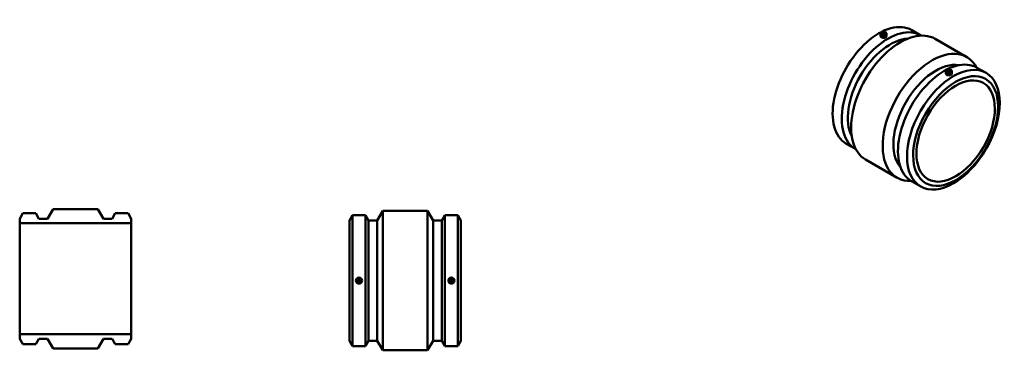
# Model space of a CAD drawing. Header units: inches. Extents: x -16 to 81, y -16 to 85.
# Tile 4 of 4: x -14 to 81, y 53 to 85. Entities that reach past the tile are written whole.
import ezdxf

# ---------------------------------------------------------------- set-up
doc = ezdxf.new("R2010")
doc.units = ezdxf.units.IN
doc.header["$MEASUREMENT"] = 0
doc.layers.add('Visible (ANSI)', color=7, linetype='Continuous', lineweight=50)
doc.layers.add('Visible Narrow (ANSI)', color=7, linetype='Continuous', lineweight=35)

msp = doc.modelspace()

# ---------------------------------------------------------------- linework, layer by layer
at = {"layer": 'Visible (ANSI)'}
for p, q in [((68.869, 83.963), (68.869, 83.744)), ((69.085, 83.963), (69.085, 83.859)), ((69.243, 83.963), (69.243, 83.859)), ((69.459, 83.963), (69.459, 83.744)), ((71.89, 84.312), (72.772, 83.804)), ((74.166, 83.467), (77.221, 81.708)), ((75.191, 80.103), (75.191, 80.322)), ((75.408, 80.322), (75.408, 80.218)), ((75.565, 80.322), (75.565, 80.218)), ((75.782, 80.103), (75.782, 80.322)), ((78.212, 80.671), (79.095, 80.163)), ((65.556, 73.314), (66.439, 72.806)), ((67.43, 71.768), (70.484, 70.009)), ((71.879, 69.673), (72.761, 69.165)), ((-11.215, 66.986), (-11.754, 66.053)), ((-6.895, 66.986), (-11.215, 66.986)), ((-6.356, 66.053), (-6.895, 66.986)), ((20.163, 65.872), (20.702, 66.805)), ((20.702, 53.305), (20.702, 66.805)), ((20.702, 66.805), (25.022, 66.805)), ((25.022, 53.305), (25.022, 66.805)), ((25.561, 65.872), (25.022, 66.805)), ((-14.15, 66.582), (-14.455, 66.053)), ((-14.455, 66.053), (-14.455, 65.604)), ((-12.902, 66.582), (-14.15, 66.582)), ((-12.597, 66.053), (-12.902, 66.582)), ((-11.754, 66.053), (-12.597, 66.053)), ((-5.514, 66.053), (-6.356, 66.053)), ((-5.208, 66.582), (-5.514, 66.053)), ((-3.96, 66.582), (-5.208, 66.582)), ((-3.655, 66.053), (-3.96, 66.582)), ((-3.655, 65.604), (-3.655, 66.053)), ((17.462, 65.872), (17.767, 66.4)), ((17.462, 54.238), (17.462, 65.872)), ((17.767, 53.709), (17.767, 66.4)), ((17.767, 66.4), (19.015, 66.4)), ((19.015, 53.709), (19.015, 66.4)), ((19.32, 65.872), (19.015, 66.4)), ((19.32, 54.238), (19.32, 65.872)), ((19.32, 65.872), (20.163, 65.872)), ((20.163, 54.238), (20.163, 65.872)), ((25.561, 54.238), (25.561, 65.872)), ((25.561, 65.872), (26.403, 65.872)), ((26.403, 65.872), (26.709, 66.4)), ((26.403, 54.238), (26.403, 65.872)), ((26.709, 53.709), (26.709, 66.4)), ((26.709, 66.4), (27.957, 66.4)), ((27.957, 53.709), (27.957, 66.4)), ((28.262, 65.872), (27.957, 66.4)), ((28.262, 54.238), (28.262, 65.872)), ((-14.455, 65.604), (-3.655, 65.604)), ((-14.455, 54.868), (-14.455, 65.604)), ((-3.655, 54.868), (-3.655, 65.604)), ((-3.655, 54.868), (-14.455, 54.868)), ((-14.455, 54.868), (-14.455, 54.419)), ((-14.455, 54.419), (-14.15, 53.891)), ((-12.902, 53.891), (-12.597, 54.419)), ((-12.597, 54.419), (-11.754, 54.419)), ((-11.754, 54.419), (-11.215, 53.486)), ((-6.895, 53.486), (-6.356, 54.419)), ((-6.356, 54.419), (-5.514, 54.419)), ((-5.514, 54.419), (-5.208, 53.891)), ((-3.96, 53.891), (-3.655, 54.419)), ((-3.655, 54.419), (-3.655, 54.868)), ((-14.15, 53.891), (-12.902, 53.891)), ((-11.215, 53.486), (-6.895, 53.486)), ((-5.208, 53.891), (-3.96, 53.891)), ((17.462, 54.238), (17.767, 53.709)), ((17.767, 53.709), (19.015, 53.709)), ((19.32, 54.238), (19.015, 53.709)), ((19.32, 54.238), (20.163, 54.238)), ((20.163, 54.238), (20.702, 53.305)), ((25.561, 54.238), (25.022, 53.305)), ((25.561, 54.238), (26.403, 54.238)), ((26.403, 54.238), (26.709, 53.709)), ((26.709, 53.709), (27.957, 53.709)), ((28.262, 54.238), (27.957, 53.709)), ((20.702, 53.305), (25.022, 53.305))]:
    msp.add_line(p, q, dxfattribs=at)
for centre, radius in [((18.391, 60.055), 0.295), ((18.391, 60.055), 0.197), ((27.333, 60.055), 0.295), ((27.333, 60.055), 0.197)]:
    msp.add_circle(centre, radius, dxfattribs=at)
for centre, major_axis, start_param, end_param in [((68.723, 78.813), (3.167, 5.499), 0, 3.141593), ((69.605, 78.305), (3.167, 5.499), 6.270847, 9.437117), ((70.798, 77.618), (3.368, 5.849), 0, 3.141593), ((69.821, 78.18), (2.903, 5.041), 0.356873, 2.78472), ((73.853, 75.859), (3.368, 5.849), 5.93507, 9.772893), ((74.234, 75.639), (2.903, 5.041), 0.203279, 2.938313), ((75.045, 75.172), (3.167, 5.499), 0, 3.141593)]:
    msp.add_ellipse(centre, major_axis=major_axis, ratio=0.578093, start_param=start_param, end_param=end_param, dxfattribs=at)
for centre, major_axis, ratio in [((69.164, 83.963), (-0.295, 0), 0.575862), ((69.164, 83.963), (-0.197, 0), 0.575862), ((75.928, 74.664), (3.167, 5.499), 0.578093), ((76.144, 74.54), (2.903, 5.041), 0.578093), ((75.487, 80.322), (-0.295, 0), 0.575862), ((75.487, 80.322), (-0.197, 0), 0.575862), ((76.144, 74.54), (2.679, 4.652), 0.578093)]:
    msp.add_ellipse(centre, major_axis=major_axis, ratio=ratio, dxfattribs=at)
for points, knots in [([(69.108, 83.931), (69.101, 83.935), (69.095, 83.94), (69.087, 83.951), (69.085, 83.957), (69.085, 83.969), (69.087, 83.975), (69.095, 83.986), (69.101, 83.991), (69.115, 83.999), (69.124, 84.002), (69.144, 84.007), (69.154, 84.008), (69.174, 84.008), (69.185, 84.007), (69.204, 84.002), (69.213, 83.999), (69.227, 83.991), (69.233, 83.986), (69.241, 83.975), (69.243, 83.969), (69.243, 83.957), (69.241, 83.951), (69.233, 83.94), (69.227, 83.935), (69.213, 83.927), (69.204, 83.923), (69.185, 83.919), (69.174, 83.917), (69.154, 83.917), (69.144, 83.919), (69.124, 83.923), (69.115, 83.927), (69.108, 83.931)], [-1.205411, -1.205411, -1.205411, -1.205411, -1.130073, -1.130073, -1.054734, -1.054734, -0.979396, -0.979396, -0.904058, -0.904058, -0.82872, -0.82872, -0.753382, -0.753382, -0.678044, -0.678044, -0.602705, -0.602705, -0.527367, -0.527367, -0.452029, -0.452029, -0.376691, -0.376691, -0.301353, -0.301353, -0.226015, -0.226015, -0.150676, -0.150676, -0.075338, -0.075338, 0, 0, 0, 0]), ([(69.459, 83.744), (69.459, 83.723), (69.452, 83.701), (69.422, 83.66), (69.399, 83.642), (69.347, 83.611), (69.313, 83.598), (69.241, 83.58), (69.201, 83.575), (69.127, 83.573), (69.087, 83.577), (69.015, 83.593), (68.982, 83.606), (68.929, 83.636), (68.906, 83.655), (68.876, 83.698), (68.869, 83.722), (68.869, 83.744)], [0.565118, 0.565118, 0.565118, 0.565118, 0.847676, 0.847676, 1.130235, 1.130235, 1.412794, 1.412794, 1.695353, 1.695353, 1.977911, 1.977911, 2.26047, 2.26047, 2.543029, 2.543029, 2.825588, 2.825588, 2.825588, 2.825588]), ([(75.782, 80.103), (75.782, 80.082), (75.775, 80.06), (75.744, 80.019), (75.722, 80.001), (75.669, 79.97), (75.636, 79.957), (75.563, 79.939), (75.524, 79.934), (75.45, 79.932), (75.41, 79.936), (75.337, 79.952), (75.304, 79.965), (75.278, 79.98), (75.252, 79.995), (75.229, 80.014), (75.199, 80.057), (75.191, 80.081), (75.191, 80.103)], [2.825588, 2.825588, 2.825588, 2.825588, 3.108147, 3.108147, 3.390705, 3.390705, 3.673264, 3.673264, 3.955823, 3.955823, 4.238382, 4.238382, 4.520941, 4.520941, 4.520941, 4.803499, 4.803499, 5.086058, 5.086058, 5.086058, 5.086058]), ([(75.542, 80.354), (75.549, 80.35), (75.555, 80.345), (75.563, 80.334), (75.565, 80.328), (75.565, 80.316), (75.563, 80.31), (75.555, 80.299), (75.549, 80.294), (75.535, 80.286), (75.527, 80.282), (75.507, 80.278), (75.497, 80.277), (75.477, 80.277), (75.466, 80.278), (75.447, 80.282), (75.438, 80.286), (75.424, 80.294), (75.418, 80.299), (75.41, 80.31), (75.408, 80.316), (75.408, 80.328), (75.41, 80.334), (75.418, 80.345), (75.424, 80.35), (75.438, 80.358), (75.447, 80.361), (75.466, 80.366), (75.477, 80.367), (75.497, 80.367), (75.507, 80.366), (75.527, 80.361), (75.535, 80.358), (75.542, 80.354)], [-1.205411, -1.205411, -1.205411, -1.205411, -1.130073, -1.130073, -1.054734, -1.054734, -0.979396, -0.979396, -0.904058, -0.904058, -0.82872, -0.82872, -0.753382, -0.753382, -0.678044, -0.678044, -0.602705, -0.602705, -0.527367, -0.527367, -0.452029, -0.452029, -0.376691, -0.376691, -0.301353, -0.301353, -0.226015, -0.226015, -0.150676, -0.150676, -0.075338, -0.075338, 0, 0, 0, 0]), ([(18.391, 59.976), (18.381, 59.976), (18.371, 59.978), (18.351, 59.986), (18.342, 59.992), (18.328, 60.006), (18.322, 60.015), (18.314, 60.034), (18.312, 60.045), (18.312, 60.065), (18.314, 60.075), (18.322, 60.095), (18.328, 60.103), (18.342, 60.117), (18.351, 60.124), (18.371, 60.132), (18.381, 60.134), (18.401, 60.134), (18.412, 60.132), (18.431, 60.124), (18.44, 60.117), (18.454, 60.103), (18.46, 60.095), (18.468, 60.075), (18.47, 60.065), (18.47, 60.045), (18.468, 60.034), (18.46, 60.015), (18.454, 60.006), (18.44, 59.992), (18.431, 59.986), (18.412, 59.978), (18.401, 59.976), (18.391, 59.976)], [-1.205411, -1.205411, -1.205411, -1.205411, -1.130073, -1.130073, -1.054734, -1.054734, -0.979396, -0.979396, -0.904058, -0.904058, -0.82872, -0.82872, -0.753382, -0.753382, -0.678044, -0.678044, -0.602705, -0.602705, -0.527367, -0.527367, -0.452029, -0.452029, -0.376691, -0.376691, -0.301353, -0.301353, -0.226015, -0.226015, -0.150676, -0.150676, -0.075338, -0.075338, 0, 0, 0, 0]), ([(27.333, 60.134), (27.342, 60.134), (27.353, 60.132), (27.372, 60.124), (27.381, 60.117), (27.395, 60.103), (27.401, 60.095), (27.409, 60.075), (27.411, 60.065), (27.411, 60.045), (27.409, 60.034), (27.401, 60.015), (27.395, 60.006), (27.381, 59.992), (27.372, 59.986), (27.353, 59.978), (27.342, 59.976), (27.323, 59.976), (27.312, 59.978), (27.293, 59.986), (27.284, 59.992), (27.27, 60.006), (27.264, 60.015), (27.256, 60.034), (27.254, 60.045), (27.254, 60.065), (27.256, 60.075), (27.264, 60.095), (27.27, 60.103), (27.284, 60.117), (27.293, 60.124), (27.312, 60.132), (27.323, 60.134), (27.333, 60.134)], [-1.205411, -1.205411, -1.205411, -1.205411, -1.130073, -1.130073, -1.054734, -1.054734, -0.979396, -0.979396, -0.904058, -0.904058, -0.82872, -0.82872, -0.753382, -0.753382, -0.678044, -0.678044, -0.602705, -0.602705, -0.527367, -0.527367, -0.452029, -0.452029, -0.376691, -0.376691, -0.301353, -0.301353, -0.226015, -0.226015, -0.150676, -0.150676, -0.075338, -0.075338, 0, 0, 0, 0])]:
    msp.add_open_spline(points, degree=3, knots=knots, dxfattribs=at)
at = {"layer": 'Visible Narrow (ANSI)'}
msp.add_line((69.108, 83.927), (69.108, 83.858), dxfattribs=at)

doc.saveas('drawing.dxf')
